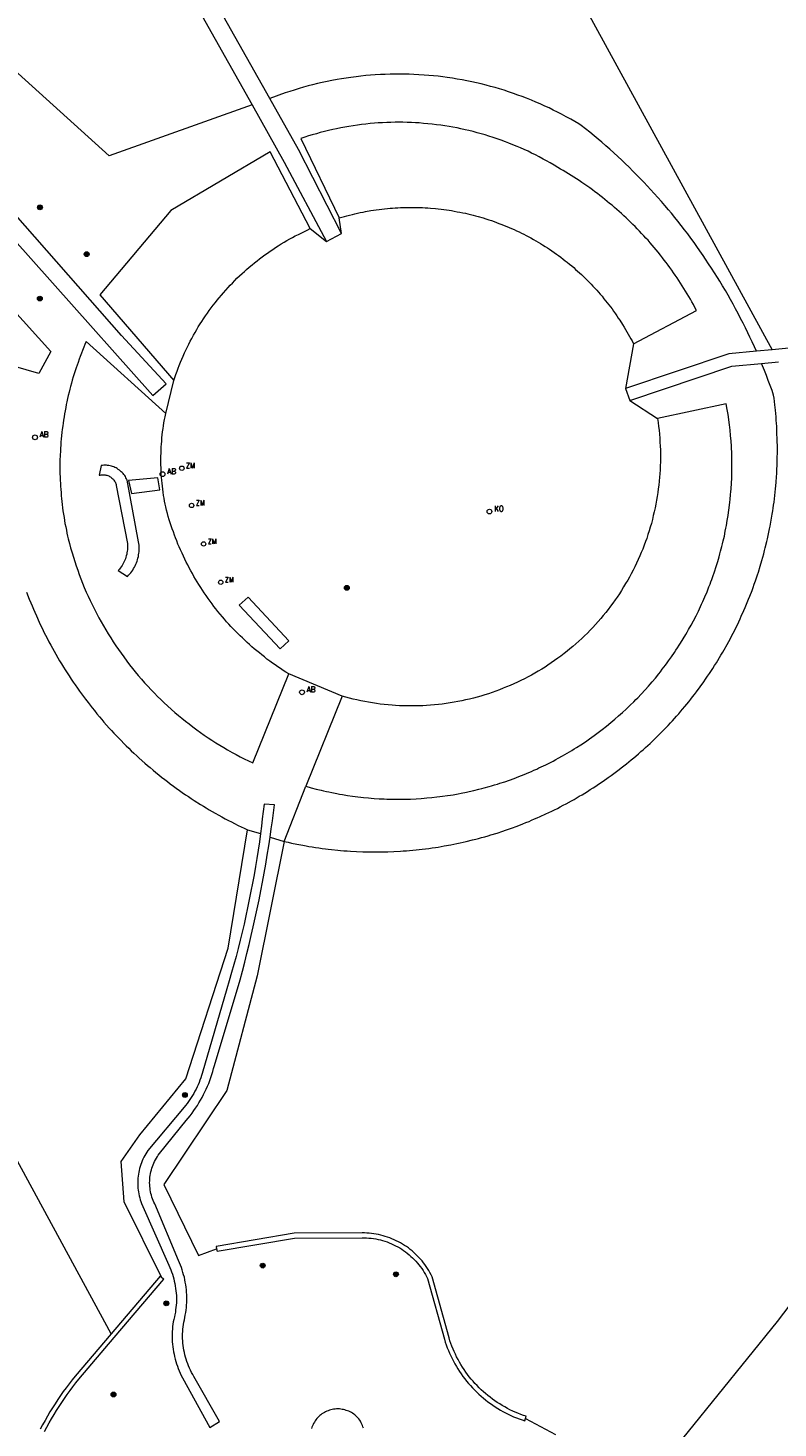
# Model space of a CAD drawing. Header units: metres. Extents: x 138165 to 154469, y 480134 to 494189.
# Tile 118 of 256: x 147228 to 147306, y 483256 to 483401. Entities that reach past the tile are written whole.
import ezdxf

# ---------------------------------------------------------------- set-up
doc = ezdxf.new("R2010")
doc.units = ezdxf.units.M
doc.header["$LTSCALE"] = 0.001
doc.header["$MEASUREMENT"] = 0
doc.layers.add('TOP-L-topo objecten punt', color=7, linetype='Continuous', lineweight=0)
doc.layers.add('TOP-L-topo objecten vlak', color=7, linetype='Continuous', lineweight=0)
doc.styles.add('Style-STANDARD', font='STANDARD.shx')

# ---------------------------------------------------------------- blocks, each defined once
blk = doc.blocks.new('24')
at = {"layer": 'TOP-L-topo objecten punt', "color": 7, "linetype": 'Continuous', "lineweight": 0}
for radius in [0.025, 0.0182, 0.0115, 0.005]:
    blk.add_circle((0, 0), radius, dxfattribs=at)
blk = doc.blocks.new('304')
at = {"layer": 'TOP-L-topo objecten punt', "color": 7, "linetype": 'Continuous', "lineweight": 0}
blk.add_circle((0, 0), 0.0225, dxfattribs=at)
at = {"layer": 'TOP-L-topo objecten punt', "color": 7, "linetype": 'Continuous', "lineweight": 0, "style": 'Style-STANDARD'}
blk.add_text('ZM', height=0.054, dxfattribs=at).set_placement((0.043, 0))
blk = doc.blocks.new('31')
at = {"layer": 'TOP-L-topo objecten punt', "color": 7, "linetype": 'Continuous', "lineweight": 0}
blk.add_circle((0, 0), 0.025, dxfattribs=at)
at = {"layer": 'TOP-L-topo objecten punt', "color": 7, "linetype": 'Continuous', "lineweight": 0, "style": 'Style-STANDARD'}
blk.add_text('KO', height=0.06, dxfattribs=at).set_placement((0.0483, 0))
blk = doc.blocks.new('11')
at = {"layer": 'TOP-L-topo objecten punt', "color": 7, "linetype": 'Continuous', "lineweight": 0}
blk.add_circle((0, 0), 0.025, dxfattribs=at)
at = {"layer": 'TOP-L-topo objecten punt', "color": 7, "linetype": 'Continuous', "lineweight": 0, "style": 'Style-STANDARD'}
blk.add_text('AB', height=0.06, dxfattribs=at).set_placement((0.0483, 0))

msp = doc.modelspace()

# ---------------------------------------------------------------- linework, layer by layer
at = {"layer": 'TOP-L-topo objecten vlak', "flags": 128}
for points in [[(147271.05, 483430.73), (147305.49, 483367.74)], [(147187.34, 483422.74), (147192.43, 483417.19), (147193.54, 483415.98), (147220.39, 483386.38), (147241.26, 483363.01), (147242.64, 483364.21), (147237.99, 483369.22), (147225.76, 483383.15), (147197.17, 483415.17), (147204.17, 483416.42), (147204.76, 483416.44), (147205.07, 483416.46)], [(147251.54, 483393.15), (147236.71, 483387.85), (147205.07, 483416.46)], [(147175.05, 483404.54), (147176.92, 483413.36), (147180.25, 483415.69), (147192.13, 483403.97), (147196.47, 483405.44), (147230.66, 483367.57), (147229.43, 483365.27), (147212.66, 483370.13), (147208.55, 483373.3), (147202.18, 483375.64), (147189.91, 483375.41), (147175.05, 483404.54)], [(147253.38, 483393.81), (147244.15, 483410.18)], [(147242.49, 483409.24), (147251.54, 483393.15)], [(147303.87, 483367.58), (147303.66, 483368.04), (147303.43, 483368.55), (147303.19, 483369.06), (147302.98, 483369.5), (147302.74, 483370), (147302.49, 483370.5), (147302.23, 483371), (147301.98, 483371.49), (147301.71, 483371.99), (147301.45, 483372.48), (147301.17, 483372.97), (147300.93, 483373.39), (147300.65, 483373.88), (147300.36, 483374.36), (147300.08, 483374.84), (147299.82, 483375.25), (147299.52, 483375.72), (147299.22, 483376.2), (147298.91, 483376.66), (147298.6, 483377.13), (147298.33, 483377.53), (147298.01, 483377.99), (147297.69, 483378.45), (147297.4, 483378.85), (147297.07, 483379.3), (147296.74, 483379.75), (147296.4, 483380.19), (147296.05, 483380.63), (147295.71, 483381.07), (147295.4, 483381.45), (147295.05, 483381.89), (147294.73, 483382.26), (147294.37, 483382.69), (147294.01, 483383.11), (147293.64, 483383.53), (147293.27, 483383.95), (147292.89, 483384.36), (147292.55, 483384.72), (147292.17, 483385.12), (147291.78, 483385.53), (147291.44, 483385.88), (147291.05, 483386.27), (147290.65, 483386.67), (147290.25, 483387.06), (147289.89, 483387.39), (147289.48, 483387.78), (147289.07, 483388.15), (147288.66, 483388.53), (147288.24, 483388.9), (147287.82, 483389.27), (147287.44, 483389.58), (147287.02, 483389.94), (147286.58, 483390.3), (147286.15, 483390.65), (147285.69, 483391.01), (147285.45, 483391.16), (147285.03, 483391.41), (147284.61, 483391.65), (147284.14, 483391.91), (147283.66, 483392.16), (147283.23, 483392.39), (147282.79, 483392.6), (147282.36, 483392.82), (147281.92, 483393.02), (147281.42, 483393.24), (147280.98, 483393.43), (147280.53, 483393.62), (147280.03, 483393.82), (147279.58, 483394), (147279.12, 483394.16), (147278.66, 483394.33), (147278.15, 483394.5), (147277.69, 483394.65), (147277.23, 483394.79), (147276.76, 483394.93), (147276.29, 483395.06), (147275.82, 483395.18), (147275.3, 483395.31), (147274.83, 483395.42), (147274.35, 483395.53), (147273.82, 483395.64), (147273.35, 483395.73), (147272.82, 483395.82), (147272.34, 483395.9), (147271.8, 483395.98), (147271.32, 483396.04), (147270.84, 483396.1), (147270.36, 483396.15), (147269.87, 483396.2), (147269.39, 483396.23), (147268.85, 483396.27), (147268.31, 483396.3), (147267.83, 483396.32), (147267.34, 483396.33), (147266.86, 483396.33), (147266.37, 483396.33), (147265.88, 483396.32), (147265.34, 483396.3), (147264.86, 483396.28), (147264.32, 483396.25), (147263.84, 483396.21), (147263.35, 483396.17), (147262.82, 483396.12), (147262.33, 483396.06), (147261.8, 483395.99), (147261.32, 483395.92), (147260.84, 483395.85), (147260.36, 483395.77), (147259.83, 483395.67), (147259.35, 483395.57), (147258.83, 483395.46), (147258.35, 483395.35), (147257.83, 483395.22), (147257.36, 483395.1), (147256.89, 483394.97), (147256.42, 483394.84), (147255.91, 483394.68), (147255.45, 483394.53), (147254.98, 483394.38), (147253.38, 483393.81)], [(147251.54, 483393.15), (147254.89, 483387.19), (147259.26, 483378.96)], [(147260.81, 483379.8), (147256.36, 483388.52), (147253.38, 483393.81)], [(147291.1, 483368.37), (147297.65, 483371.83), (147297.49, 483372.13), (147297.33, 483372.42), (147297.17, 483372.7), (147297.01, 483372.98), (147296.85, 483373.26), (147296.68, 483373.54), (147296.52, 483373.82), (147296.35, 483374.1), (147296, 483374.65), (147295.82, 483374.92), (147295.64, 483375.19), (147295.45, 483375.46), (147295.27, 483375.73), (147295.08, 483375.99), (147294.89, 483376.26), (147294.7, 483376.52), (147294.51, 483376.78), (147294.31, 483377.04), (147294.11, 483377.29), (147293.91, 483377.55), (147293.67, 483377.85), (147293.46, 483378.1), (147293.26, 483378.35), (147293.04, 483378.59), (147292.83, 483378.84), (147292.62, 483379.09), (147292.4, 483379.33), (147292.18, 483379.57), (147291.96, 483379.81), (147291.73, 483380.04), (147291.51, 483380.28), (147291.28, 483380.51), (147291.05, 483380.74), (147290.82, 483380.97), (147290.58, 483381.19), (147290.35, 483381.42), (147290.11, 483381.64), (147289.87, 483381.86), (147289.39, 483382.29), (147289.14, 483382.5), (147288.89, 483382.72), (147288.64, 483382.92), (147288.39, 483383.13), (147287.89, 483383.54), (147287.63, 483383.74), (147287.37, 483383.93), (147287.11, 483384.13), (147286.85, 483384.32), (147286.58, 483384.52), (147286.05, 483384.89), (147285.74, 483385.1), (147285.47, 483385.28), (147285.2, 483385.46), (147284.92, 483385.64), (147284.37, 483385.98), (147284.09, 483386.15), (147283.81, 483386.32), (147283.53, 483386.48), (147283.25, 483386.64), (147282.87, 483386.88), (147282.48, 483387.11), (147282.09, 483387.33), (147281.73, 483387.52), (147281.34, 483387.74), (147280.94, 483387.94), (147280.53, 483388.14), (147280.17, 483388.32), (147279.76, 483388.51), (147279.4, 483388.67), (147279.03, 483388.83), (147278.61, 483389), (147278.19, 483389.17), (147277.82, 483389.32), (147277.4, 483389.47), (147276.97, 483389.62), (147276.54, 483389.76), (147276.11, 483389.9), (147275.73, 483390.02), (147275.3, 483390.15), (147274.91, 483390.25), (147274.48, 483390.37), (147274.04, 483390.47), (147273.65, 483390.56), (147273.21, 483390.66), (147272.81, 483390.74), (147272.37, 483390.82), (147271.98, 483390.89), (147271.53, 483390.97), (147271.13, 483391.02), (147270.69, 483391.08), (147270.24, 483391.14), (147269.79, 483391.18), (147269.34, 483391.22), (147268.89, 483391.26), (147268.49, 483391.28), (147268.09, 483391.3), (147267.64, 483391.32), (147267.19, 483391.33), (147266.79, 483391.33), (147266.39, 483391.33), (147265.94, 483391.32), (147265.54, 483391.31), (147265.08, 483391.29), (147264.64, 483391.26), (147264.23, 483391.23), (147263.79, 483391.19), (147263.34, 483391.15), (147262.89, 483391.09), (147262.49, 483391.04), (147262.05, 483390.98), (147261.6, 483390.91), (147261.16, 483390.83), (147260.76, 483390.76), (147260.32, 483390.66), (147259.93, 483390.58), (147259.49, 483390.48), (147259.05, 483390.37), (147258.61, 483390.26), (147258.23, 483390.15), (147257.79, 483390.03), (147257.41, 483389.91), (147257.03, 483389.79), (147256.6, 483389.65), (147260.58, 483381.41)], [(147257.59, 483380.3), (147253.41, 483388.26), (147243.13, 483382.2), (147235.77, 483373.45), (147243.43, 483364.55)], [(147260.58, 483381.41), (147260.86, 483381.49), (147261.12, 483381.56), (147261.38, 483381.63), (147261.65, 483381.7), (147261.96, 483381.78), (147262.22, 483381.84), (147262.49, 483381.9), (147262.75, 483381.96), (147263.07, 483382.02), (147263.33, 483382.08), (147263.87, 483382.17), (147264.14, 483382.21), (147264.41, 483382.25), (147264.73, 483382.29), (147265, 483382.33), (147265.27, 483382.36), (147265.58, 483382.39), (147265.86, 483382.41), (147266.13, 483382.44), (147266.4, 483382.46), (147266.67, 483382.47), (147266.95, 483382.48), (147267.27, 483382.5), (147267.54, 483382.5), (147267.81, 483382.51), (147268.08, 483382.51), (147268.4, 483382.51), (147268.67, 483382.5), (147268.95, 483382.49), (147269.22, 483382.48), (147269.49, 483382.47), (147269.77, 483382.45), (147270.04, 483382.43), (147270.58, 483382.39), (147270.85, 483382.36), (147271.17, 483382.32), (147271.44, 483382.29), (147271.71, 483382.25), (147271.98, 483382.21), (147272.25, 483382.17), (147272.52, 483382.12), (147272.83, 483382.06), (147273.1, 483382.01), (147273.41, 483381.95), (147273.68, 483381.89), (147273.94, 483381.83), (147274.21, 483381.77), (147274.47, 483381.7), (147274.74, 483381.63), (147275, 483381.56), (147275.52, 483381.41), (147275.79, 483381.33), (147276.09, 483381.23), (147276.39, 483381.13), (147276.65, 483381.04), (147276.91, 483380.95), (147277.16, 483380.85), (147277.46, 483380.74), (147277.71, 483380.64), (147277.96, 483380.53), (147278.47, 483380.32), (147278.72, 483380.21), (147278.96, 483380.09), (147279.25, 483379.96), (147279.5, 483379.84), (147279.74, 483379.72), (147279.98, 483379.59), (147280.46, 483379.34), (147280.74, 483379.18), (147280.98, 483379.04), (147281.22, 483378.91), (147281.45, 483378.77), (147281.68, 483378.62), (147281.95, 483378.46), (147282.18, 483378.31), (147282.41, 483378.16), (147282.9, 483377.82), (147283.12, 483377.66), (147283.34, 483377.51), (147283.56, 483377.34), (147283.81, 483377.15), (147284.03, 483376.98), (147284.24, 483376.81), (147284.49, 483376.61), (147284.7, 483376.44), (147284.91, 483376.26), (147285.11, 483376.08), (147285.32, 483375.9), (147285.52, 483375.72), (147285.72, 483375.53), (147285.92, 483375.34), (147286.11, 483375.15), (147286.34, 483374.93), (147286.53, 483374.74), (147286.72, 483374.54), (147286.91, 483374.34), (147287.1, 483374.14), (147287.31, 483373.91), (147287.49, 483373.7), (147287.67, 483373.5), (147287.85, 483373.29), (147288.05, 483373.04), (147288.22, 483372.83), (147288.39, 483372.62), (147288.56, 483372.4), (147288.72, 483372.18), (147288.89, 483371.97), (147289.05, 483371.74), (147289.23, 483371.48), (147289.39, 483371.26), (147289.54, 483371.03), (147289.69, 483370.81), (147289.98, 483370.35), (147290.15, 483370.08), (147290.29, 483369.84), (147290.43, 483369.61), (147290.57, 483369.37), (147290.7, 483369.13), (147290.83, 483368.89), (147290.96, 483368.65), (147291.1, 483368.37)], [(147260.81, 483379.8), (147260.58, 483381.41)], [(147243.43, 483364.55), (147243.54, 483364.88), (147243.64, 483365.18), (147243.77, 483365.53), (147243.88, 483365.82), (147243.99, 483366.12), (147244.13, 483366.46), (147244.25, 483366.75), (147244.39, 483367.09), (147244.55, 483367.42), (147244.68, 483367.71), (147244.82, 483367.99), (147244.98, 483368.32), (147245.14, 483368.64), (147245.29, 483368.92), (147245.47, 483369.24), (147245.63, 483369.52), (147245.81, 483369.84), (147245.97, 483370.11), (147246.17, 483370.42), (147246.34, 483370.68), (147246.51, 483370.95), (147246.71, 483371.25), (147246.92, 483371.55), (147247.11, 483371.81), (147247.32, 483372.1), (147247.51, 483372.36), (147247.74, 483372.65), (147247.93, 483372.9), (147248.14, 483373.14), (147248.37, 483373.42), (147248.58, 483373.66), (147248.82, 483373.93), (147249.07, 483374.2), (147249.28, 483374.43), (147249.5, 483374.66), (147249.76, 483374.92), (147249.98, 483375.15), (147250.25, 483375.4), (147250.51, 483375.65), (147250.75, 483375.86), (147250.98, 483376.08), (147251.26, 483376.31), (147251.54, 483376.55), (147251.79, 483376.75), (147252.07, 483376.98), (147252.32, 483377.17), (147252.61, 483377.39), (147252.87, 483377.58), (147253.13, 483377.77), (147253.42, 483377.97), (147253.69, 483378.15), (147253.99, 483378.35), (147254.26, 483378.52), (147254.57, 483378.72), (147254.88, 483378.9), (147255.16, 483379.06), (147255.47, 483379.24), (147255.75, 483379.4), (147256.03, 483379.54), (147256.36, 483379.71), (147256.64, 483379.85), (147256.97, 483380.01), (147257.26, 483380.15), (147257.59, 483380.3)], [(147257.59, 483380.3), (147259.26, 483378.96)], [(147259.26, 483378.96), (147260.81, 483379.8)], [(147242.59, 483361.14), (147234.35, 483368.61), (147234.21, 483368.28), (147234.09, 483368), (147233.96, 483367.67), (147233.84, 483367.38), (147233.72, 483367.05), (147233.61, 483366.76), (147233.49, 483366.43), (147233.39, 483366.14), (147233.29, 483365.85), (147233.19, 483365.56), (147233.1, 483365.26), (147233, 483364.92), (147232.89, 483364.58), (147232.81, 483364.28), (147232.72, 483363.94), (147232.64, 483363.64), (147232.57, 483363.35), (147232.48, 483363), (147232.41, 483362.7), (147232.34, 483362.35), (147232.27, 483362.05), (147232.21, 483361.75), (147232.15, 483361.4), (147232.09, 483361.1), (147232.04, 483360.8), (147231.99, 483360.44), (147231.94, 483360.14), (147231.9, 483359.84), (147231.86, 483359.48), (147231.82, 483359.18), (147231.78, 483358.82), (147231.75, 483358.52), (147231.72, 483358.16), (147231.7, 483357.86), (147231.68, 483357.55), (147231.66, 483357.2), (147231.64, 483356.84), (147231.62, 483356.22), (147231.62, 483355.87), (147231.62, 483355.51), (147231.62, 483355.2), (147231.62, 483354.9), (147231.63, 483354.54), (147231.64, 483354.23), (147231.66, 483353.88), (147231.68, 483353.57), (147231.7, 483353.27), (147231.73, 483352.91), (147231.75, 483352.6), (147231.78, 483352.3), (147231.81, 483352), (147231.85, 483351.69), (147231.89, 483351.34), (147231.93, 483351.03), (147231.98, 483350.68), (147232.04, 483350.33), (147232.09, 483350.02), (147232.14, 483349.72), (147232.21, 483349.37), (147232.28, 483349.02), (147232.34, 483348.72), (147232.41, 483348.42), (147232.48, 483348.12), (147232.6, 483347.66), (147232.72, 483347.2), (147232.87, 483346.69), (147233.01, 483346.23), (147233.15, 483345.78), (147233.3, 483345.33), (147233.46, 483344.88), (147233.62, 483344.43), (147233.79, 483343.98), (147233.96, 483343.54), (147234.14, 483343.1), (147234.35, 483342.61), (147234.55, 483342.17), (147234.75, 483341.74), (147234.95, 483341.31), (147235.19, 483340.84), (147235.43, 483340.37), (147235.65, 483339.95), (147235.88, 483339.53), (147236.12, 483339.11), (147236.36, 483338.7), (147236.61, 483338.29), (147236.89, 483337.85), (147237.14, 483337.45), (147237.41, 483337.05), (147237.68, 483336.66), (147237.95, 483336.27), (147238.23, 483335.88), (147238.55, 483335.46), (147238.84, 483335.08), (147239.13, 483334.7), (147239.43, 483334.33), (147239.74, 483333.97), (147240.08, 483333.57), (147240.4, 483333.21), (147240.72, 483332.86), (147241.08, 483332.47), (147241.41, 483332.13), (147241.75, 483331.79), (147242.09, 483331.46), (147242.43, 483331.13), (147242.78, 483330.8), (147243.18, 483330.45), (147243.53, 483330.13), (147243.9, 483329.82), (147244.26, 483329.52), (147244.63, 483329.22), (147245.01, 483328.93), (147245.39, 483328.64), (147245.81, 483328.32), (147246.2, 483328.04), (147246.59, 483327.77), (147246.98, 483327.5), (147247.38, 483327.24), (147247.78, 483326.98), (147248.19, 483326.73), (147248.6, 483326.49), (147249.01, 483326.24), (147249.47, 483325.98), (147249.89, 483325.76), (147250.31, 483325.53), (147250.73, 483325.32), (147251.16, 483325.11), (147251.62, 483324.89), (147255.35, 483334.13)], [(147291.1, 483368.37), (147290.3, 483363.71)], [(147391.7, 483321.69), (147382.31, 483332.89), (147377.16, 483331.92), (147365.77, 483336.66), (147361.71, 483336.76), (147360.02, 483338.18), (147351.27, 483354.78), (147344.82, 483361.43), (147337.68, 483363.82), (147330.24, 483364.32), (147322.24, 483368.28), (147311.45, 483368.31), (147305.49, 483367.74)], [(147303.87, 483367.58), (147301.02, 483367.31), (147290.3, 483363.71)], [(147305.49, 483367.74), (147303.87, 483367.58)], [(147254.88, 483316.75), (147255.3, 483316.66), (147255.63, 483316.58), (147256.2, 483316.47), (147256.82, 483316.35), (147257.17, 483316.28), (147257.45, 483316.24), (147257.79, 483316.18), (147258.13, 483316.13), (147258.48, 483316.08), (147258.82, 483316.03), (147259.16, 483315.98), (147259.45, 483315.95), (147259.8, 483315.91), (147260.43, 483315.85), (147260.71, 483315.82), (147261.06, 483315.79), (147261.4, 483315.77), (147261.75, 483315.74), (147262.39, 483315.71), (147263.02, 483315.68), (147263.37, 483315.67), (147263.71, 483315.67), (147264.35, 483315.66), (147264.98, 483315.67), (147265.33, 483315.67), (147265.62, 483315.68), (147266.25, 483315.71), (147266.95, 483315.74), (147267.23, 483315.76), (147267.58, 483315.79), (147267.87, 483315.81), (147268.21, 483315.84), (147268.56, 483315.88), (147269.19, 483315.95), (147269.53, 483315.99), (147269.88, 483316.03), (147270.22, 483316.08), (147270.56, 483316.13), (147270.85, 483316.17), (147271.48, 483316.28), (147272.16, 483316.4), (147272.78, 483316.53), (147273.12, 483316.6), (147273.74, 483316.73), (147274.41, 483316.9), (147274.75, 483316.98), (147275.03, 483317.06), (147275.36, 483317.15), (147275.7, 483317.24), (147276.03, 483317.33), (147276.31, 483317.42), (147276.97, 483317.62), (147277.57, 483317.82), (147277.85, 483317.91), (147278.45, 483318.12), (147279.04, 483318.34), (147279.64, 483318.57), (147279.96, 483318.7), (147280.28, 483318.83), (147280.54, 483318.94), (147280.86, 483319.08), (147281.13, 483319.19), (147281.44, 483319.33), (147282.02, 483319.6), (147282.33, 483319.74), (147282.65, 483319.9), (147282.91, 483320.02), (147283.22, 483320.18), (147283.52, 483320.34), (147283.83, 483320.5), (147284.14, 483320.66), (147284.69, 483320.97), (147284.95, 483321.11), (147285.49, 483321.43), (147285.79, 483321.6), (147286.33, 483321.93), (147286.63, 483322.12), (147286.92, 483322.31), (147287.21, 483322.49), (147287.5, 483322.68), (147287.98, 483323.01), (147288.5, 483323.37), (147288.78, 483323.58), (147289.06, 483323.78), (147289.34, 483323.99), (147289.62, 483324.2), (147289.85, 483324.37), (147290.12, 483324.58), (147290.39, 483324.8), (147290.88, 483325.2), (147291.15, 483325.42), (147291.37, 483325.61), (147291.63, 483325.83), (147291.89, 483326.06), (147292.11, 483326.25), (147292.37, 483326.48), (147292.83, 483326.91), (147293.09, 483327.15), (147293.34, 483327.39), (147293.58, 483327.64), (147293.79, 483327.84), (147293.99, 483328.04), (147294.24, 483328.29), (147294.48, 483328.54), (147294.71, 483328.79), (147294.95, 483329.04), (147295.15, 483329.26), (147295.57, 483329.73), (147295.8, 483329.99), (147296.03, 483330.25), (147296.21, 483330.47), (147296.44, 483330.74), (147296.84, 483331.23), (147297.05, 483331.5), (147297.23, 483331.73), (147297.44, 483332), (147297.65, 483332.28), (147298.03, 483332.79), (147298.4, 483333.31), (147298.6, 483333.59), (147298.8, 483333.88), (147298.99, 483334.16), (147299.34, 483334.69), (147299.53, 483334.98), (147299.71, 483335.28), (147299.86, 483335.52), (147300.05, 483335.82), (147300.19, 483336.07), (147300.37, 483336.37), (147300.51, 483336.62), (147300.83, 483337.17), (147300.99, 483337.47), (147301.16, 483337.78), (147301.29, 483338.03), (147301.45, 483338.34), (147301.61, 483338.65), (147301.76, 483338.96), (147301.89, 483339.22), (147302.04, 483339.53), (147302.18, 483339.85), (147302.3, 483340.11), (147302.56, 483340.69), (147302.7, 483341.01), (147302.92, 483341.54), (147303.05, 483341.86), (147303.18, 483342.18), (147303.41, 483342.78), (147303.53, 483343.1), (147303.64, 483343.43), (147303.76, 483343.76), (147303.87, 483344.08), (147303.98, 483344.41), (147304.07, 483344.69), (147304.26, 483345.29), (147304.44, 483345.9), (147304.53, 483346.24), (147304.62, 483346.57), (147304.71, 483346.91), (147304.78, 483347.19), (147304.94, 483347.86), (147305.01, 483348.14), (147305.08, 483348.48), (147305.16, 483348.82), (147305.23, 483349.16), (147305.28, 483349.44), (147305.4, 483350.07), (147305.5, 483350.69), (147305.56, 483351.04), (147305.6, 483351.32), (147305.64, 483351.61), (147305.69, 483351.95), (147305.73, 483352.29), (147305.77, 483352.64), (147305.81, 483352.98), (147305.85, 483353.33), (147305.9, 483353.96), (147305.95, 483354.59), (147305.97, 483354.88), (147305.99, 483355.23), (147306.01, 483355.86), (147306.03, 483356.5), (147306.04, 483357.13), (147306.04, 483357.48), (147306.04, 483357.83), (147306.03, 483358.17), (147306.03, 483358.46), (147306, 483359.1), (147305.99, 483359.44), (147305.97, 483359.79), (147305.95, 483360.14), (147305.93, 483360.42), (147305.9, 483360.77), (147305.84, 483361.46), (147305.78, 483362.03), (147305.74, 483362.38), (147305.7, 483362.72), (147305.65, 483363.04), (147305.49, 483363.5), (147305.3, 483364.03), (147305.1, 483364.55), (147304.9, 483365.08), (147304.7, 483365.6), (147304.4, 483366.33)], [(147290.72, 483362.48), (147301.3, 483366.03), (147304.4, 483366.33)], [(147304.4, 483366.33), (147306.17, 483366.5)], [(147242.59, 483361.14), (147243.43, 483364.55)], [(147290.3, 483363.71), (147290.72, 483362.48)], [(147290.72, 483362.48), (147293.61, 483360.6)], [(147255.35, 483334.13), (147255.06, 483334.31), (147254.78, 483334.49), (147254.5, 483334.68), (147254.22, 483334.86), (147253.95, 483335.05), (147253.67, 483335.25), (147253.4, 483335.45), (147253.09, 483335.67), (147252.83, 483335.88), (147252.56, 483336.09), (147252.3, 483336.3), (147252.04, 483336.51), (147251.78, 483336.72), (147251.53, 483336.94), (147251.28, 483337.17), (147251.03, 483337.39), (147250.78, 483337.62), (147250.54, 483337.85), (147250.3, 483338.08), (147250.06, 483338.32), (147249.82, 483338.56), (147249.59, 483338.8), (147249.36, 483339.04), (147249.13, 483339.29), (147248.91, 483339.54), (147248.68, 483339.79), (147248.47, 483340.05), (147248.25, 483340.31), (147248.01, 483340.6), (147247.8, 483340.87), (147247.59, 483341.13), (147247.39, 483341.4), (147247.19, 483341.67), (147246.99, 483341.94), (147246.77, 483342.26), (147246.58, 483342.53), (147246.4, 483342.81), (147246.22, 483343.1), (147246.04, 483343.38), (147245.86, 483343.66), (147245.69, 483343.95), (147245.52, 483344.24), (147245.35, 483344.53), (147245.19, 483344.83), (147245.03, 483345.12), (147244.87, 483345.42), (147244.72, 483345.72), (147244.57, 483346.02), (147244.43, 483346.32), (147244.28, 483346.63), (147244.13, 483346.98), (147243.99, 483347.29), (147243.86, 483347.59), (147243.73, 483347.91), (147243.61, 483348.22), (147243.49, 483348.53), (147243.38, 483348.85), (147243.26, 483349.16), (147243.15, 483349.48), (147243.05, 483349.8), (147242.95, 483350.12), (147242.85, 483350.44), (147242.76, 483350.76), (147242.66, 483351.1), (147242.59, 483351.44), (147242.53, 483351.74), (147242.47, 483352.04), (147242.42, 483352.34), (147242.37, 483352.64), (147242.32, 483352.98), (147242.28, 483353.28), (147242.24, 483353.59), (147242.21, 483353.89), (147242.18, 483354.19), (147242.15, 483354.54), (147242.13, 483354.84), (147242.11, 483355.19), (147242.1, 483355.49), (147242.09, 483355.79), (147242.08, 483356.1), (147242.08, 483356.4), (147242.09, 483356.71), (147242.1, 483357.01), (147242.11, 483357.36), (147242.12, 483357.66), (147242.14, 483357.96), (147242.17, 483358.27), (147242.2, 483358.61), (147242.23, 483358.91), (147242.27, 483359.22), (147242.31, 483359.56), (147242.36, 483359.86), (147242.4, 483360.16), (147242.46, 483360.5), (147242.52, 483360.8), (147242.59, 483361.14)], [(147257.12, 483322.47), (147257.67, 483322.32), (147258.18, 483322.18), (147258.7, 483322.06), (147258.95, 483322), (147259.26, 483321.93), (147259.52, 483321.88), (147259.83, 483321.81), (147260.34, 483321.71), (147260.6, 483321.66), (147260.91, 483321.61), (147261.43, 483321.53), (147261.95, 483321.45), (147262.53, 483321.38), (147262.84, 483321.34), (147263.11, 483321.31), (147263.63, 483321.26), (147263.89, 483321.24), (147264.21, 483321.22), (147264.73, 483321.18), (147265.26, 483321.16), (147265.52, 483321.15), (147265.84, 483321.14), (147266.36, 483321.13), (147266.89, 483321.13), (147267.15, 483321.13), (147267.47, 483321.14), (147267.99, 483321.15), (147268.57, 483321.18), (147269.1, 483321.21), (147269.41, 483321.23), (147269.68, 483321.26), (147270.2, 483321.31), (147270.72, 483321.36), (147271.04, 483321.4), (147271.3, 483321.44), (147271.82, 483321.51), (147272.13, 483321.56), (147272.39, 483321.6), (147272.91, 483321.69), (147273.22, 483321.75), (147273.79, 483321.86), (147274.05, 483321.92), (147274.56, 483322.03), (147275.07, 483322.16), (147275.38, 483322.24), (147275.63, 483322.3), (147276.14, 483322.44), (147276.39, 483322.52), (147276.69, 483322.61), (147277, 483322.7), (147277.25, 483322.78), (147277.75, 483322.94), (147278.24, 483323.11), (147278.74, 483323.29), (147279.23, 483323.48), (147279.48, 483323.58), (147279.77, 483323.7), (147280.26, 483323.9), (147280.55, 483324.02), (147280.79, 483324.13), (147281.08, 483324.26), (147281.31, 483324.37), (147281.79, 483324.6), (147282.03, 483324.71), (147282.31, 483324.85), (147282.78, 483325.09), (147283.05, 483325.24), (147283.29, 483325.37), (147283.75, 483325.62), (147283.98, 483325.75), (147284.25, 483325.91), (147284.7, 483326.18), (147284.97, 483326.35), (147285.19, 483326.49), (147285.64, 483326.77), (147286.12, 483327.09), (147286.55, 483327.39), (147287.02, 483327.73), (147287.45, 483328.04), (147287.86, 483328.36), (147288.32, 483328.72), (147288.77, 483329.08), (147289.17, 483329.42), (147289.57, 483329.77), (147289.96, 483330.12), (147290.35, 483330.47), (147290.77, 483330.87), (147291.14, 483331.24), (147291.37, 483331.47), (147291.55, 483331.66), (147291.92, 483332.04), (147292.31, 483332.46), (147292.66, 483332.85), (147292.83, 483333.05), (147293.04, 483333.29), (147293.38, 483333.69), (147293.74, 483334.14), (147293.91, 483334.35), (147294.1, 483334.6), (147294.42, 483335.02), (147294.61, 483335.27), (147294.76, 483335.48), (147295.07, 483335.91), (147295.37, 483336.35), (147295.51, 483336.57), (147295.69, 483336.83), (147295.86, 483337.09), (147296, 483337.32), (147296.28, 483337.77), (147296.55, 483338.22), (147296.68, 483338.44), (147296.83, 483338.72), (147297.09, 483339.18), (147297.34, 483339.64), (147297.61, 483340.16), (147297.84, 483340.63), (147298.07, 483341.1), (147298.18, 483341.34), (147298.31, 483341.63), (147298.52, 483342.11), (147298.74, 483342.65), (147298.94, 483343.14), (147299.05, 483343.43), (147299.14, 483343.68), (147299.23, 483343.92), (147299.34, 483344.22), (147299.51, 483344.72), (147299.69, 483345.27), (147299.85, 483345.77), (147300, 483346.28), (147300.08, 483346.58), (147300.15, 483346.84), (147300.28, 483347.35), (147300.35, 483347.6), (147300.42, 483347.91), (147300.54, 483348.42), (147300.64, 483348.94), (147300.7, 483349.25), (147300.75, 483349.51), (147300.84, 483350.02), (147300.93, 483350.54), (147300.97, 483350.86), (147301.01, 483351.12), (147301.08, 483351.64), (147301.11, 483351.95), (147301.14, 483352.22), (147301.19, 483352.74), (147301.21, 483353), (147301.24, 483353.32), (147301.27, 483353.9), (147301.3, 483354.42), (147301.31, 483354.74), (147301.32, 483355), (147301.32, 483355.53), (147301.32, 483355.79), (147301.32, 483356.1), (147301.31, 483356.63), (147301.3, 483357.16), (147301.28, 483357.47), (147301.27, 483357.74), (147301.23, 483358.26), (147301.19, 483358.84), (147301.13, 483359.41), (147301.07, 483359.94), (147301.01, 483360.46), (147300.96, 483360.77), (147300.92, 483361.03), (147300.84, 483361.55), (147300.74, 483362.12), (147293.61, 483360.6)], [(147293.61, 483360.6), (147293.66, 483360.2), (147293.72, 483359.79), (147293.76, 483359.39), (147293.8, 483358.98), (147293.84, 483358.57), (147293.86, 483358.16), (147293.89, 483357.76), (147293.9, 483357.35), (147293.91, 483356.94), (147293.91, 483356.53), (147293.9, 483356.12), (147293.89, 483355.71), (147293.87, 483355.3), (147293.85, 483354.89), (147293.82, 483354.53), (147293.78, 483354.12), (147293.74, 483353.71), (147293.69, 483353.31), (147293.64, 483352.95), (147293.58, 483352.54), (147293.51, 483352.14), (147293.44, 483351.74), (147293.36, 483351.34), (147293.27, 483350.93), (147293.17, 483350.54), (147293.08, 483350.14), (147292.97, 483349.74), (147292.86, 483349.35), (147292.74, 483348.96), (147292.61, 483348.57), (147292.48, 483348.18), (147292.36, 483347.84), (147292.22, 483347.46), (147292.07, 483347.07), (147291.91, 483346.7), (147291.77, 483346.36), (147291.61, 483345.99), (147291.43, 483345.61), (147291.26, 483345.24), (147291.07, 483344.88), (147290.88, 483344.52), (147290.69, 483344.16), (147290.51, 483343.84), (147290.3, 483343.49), (147290.09, 483343.14), (147289.88, 483342.79), (147289.65, 483342.44), (147289.43, 483342.1), (147289.22, 483341.8), (147288.98, 483341.47), (147288.74, 483341.14), (147288.49, 483340.82), (147288.24, 483340.49), (147287.98, 483340.18), (147287.72, 483339.86), (147287.45, 483339.56), (147287.17, 483339.25), (147286.9, 483338.95), (147286.61, 483338.65), (147286.33, 483338.36), (147286.04, 483338.08), (147285.74, 483337.79), (147285.44, 483337.52), (147285.13, 483337.24), (147284.82, 483336.97), (147284.51, 483336.71), (147284.23, 483336.48), (147283.91, 483336.23), (147283.58, 483335.98), (147283.25, 483335.74), (147282.92, 483335.5), (147282.58, 483335.27), (147282.24, 483335.04), (147281.94, 483334.84), (147281.59, 483334.62), (147281.24, 483334.41), (147280.89, 483334.21), (147280.53, 483334.01), (147280.17, 483333.81), (147279.8, 483333.62), (147279.44, 483333.44), (147279.07, 483333.26), (147278.7, 483333.09), (147278.32, 483332.92), (147277.95, 483332.77), (147277.61, 483332.63), (147277.23, 483332.48), (147276.85, 483332.34), (147276.46, 483332.2), (147276.07, 483332.07), (147275.68, 483331.95), (147275.29, 483331.83), (147274.89, 483331.72), (147274.5, 483331.61), (147274.1, 483331.51), (147273.7, 483331.42), (147273.3, 483331.34), (147272.9, 483331.26), (147272.5, 483331.18), (147272.1, 483331.11), (147271.69, 483331.05), (147271.28, 483331), (147270.88, 483330.95), (147270.47, 483330.91), (147270.06, 483330.88), (147269.65, 483330.85), (147269.25, 483330.82), (147268.84, 483330.81), (147268.43, 483330.8), (147268.02, 483330.8), (147267.65, 483330.8), (147267.24, 483330.81), (147266.84, 483330.83), (147266.43, 483330.85), (147266.07, 483330.87), (147265.66, 483330.91), (147265.25, 483330.95), (147264.84, 483331), (147264.44, 483331.05), (147264.03, 483331.11), (147263.63, 483331.18), (147263.23, 483331.25), (147262.82, 483331.33), (147262.42, 483331.42), (147262.02, 483331.51), (147261.67, 483331.6), (147261.28, 483331.7), (147260.88, 483331.81)], [(147238.62, 483347.32), (147238.62, 483347.16), (147238.61, 483347), (147238.59, 483346.84), (147238.57, 483346.69), (147238.54, 483346.53), (147238.5, 483346.38), (147238.46, 483346.22), (147238.41, 483346.07), (147238.35, 483345.92), (147238.29, 483345.78), (147238.22, 483345.64), (147238.14, 483345.5), (147238.06, 483345.36), (147237.97, 483345.23), (147237.88, 483345.1), (147237.78, 483344.98), (147237.67, 483344.86), (147238.62, 483344.24), (147238.74, 483344.36), (147238.86, 483344.49), (147238.96, 483344.62), (147239.07, 483344.76), (147239.17, 483344.9), (147239.26, 483345.04), (147239.34, 483345.18), (147239.42, 483345.34), (147239.49, 483345.49), (147239.56, 483345.65), (147239.62, 483345.81), (147239.67, 483345.97), (147239.71, 483346.13), (147239.75, 483346.3), (147239.78, 483346.46), (147239.81, 483346.63), (147239.82, 483346.8), (147239.83, 483346.97), (147239.83, 483347.14), (147239.83, 483347.31), (147239.82, 483347.48), (147239.8, 483347.65), (147239.77, 483347.82), (147238.58, 483354.22), (147238.52, 483354.34), (147238.46, 483354.46), (147238.4, 483354.58), (147238.33, 483354.69), (147238.25, 483354.79), (147238.16, 483354.9), (147238.08, 483355), (147237.98, 483355.09), (147237.88, 483355.18), (147237.78, 483355.26), (147237.67, 483355.34), (147237.56, 483355.41), (147237.44, 483355.48), (147237.32, 483355.54), (147237.2, 483355.59), (147237.08, 483355.63), (147236.95, 483355.67), (147236.82, 483355.71), (147236.69, 483355.73), (147236.56, 483355.75), (147236.43, 483355.76), (147236.29, 483355.76), (147236.16, 483355.76), (147236.03, 483355.75), (147235.9, 483355.73), (147235.7, 483354.72), (147235.79, 483354.75), (147235.89, 483354.76), (147235.99, 483354.78), (147236.09, 483354.78), (147236.19, 483354.78), (147236.29, 483354.76), (147236.39, 483354.75), (147236.49, 483354.72), (147236.58, 483354.69), (147236.68, 483354.65), (147236.77, 483354.6), (147236.85, 483354.55), (147236.94, 483354.5), (147237.01, 483354.43), (147237.09, 483354.36), (147237.16, 483354.29), (147237.22, 483354.21), (147237.27, 483354.13), (147237.33, 483354.04), (147237.37, 483353.95), (147237.41, 483353.86), (147237.44, 483353.76), (147237.46, 483353.67), (147238.61, 483347.64), (147238.62, 483347.48), (147238.62, 483347.32)], [(147239.04, 483352.82), (147241.97, 483353.23), (147241.77, 483354.47), (147238.73, 483354.18), (147239.04, 483352.82)], [(147228.16, 483342.61), (147228.43, 483341.89), (147228.59, 483341.51), (147228.73, 483341.17), (147228.86, 483340.85), (147229.01, 483340.52), (147229.17, 483340.14), (147229.47, 483339.49), (147229.65, 483339.11), (147229.8, 483338.79), (147229.96, 483338.47), (147230.12, 483338.15), (147230.28, 483337.83), (147230.48, 483337.46), (147230.67, 483337.09), (147230.84, 483336.78), (147231.02, 483336.47), (147231.19, 483336.16), (147231.4, 483335.8), (147231.58, 483335.49), (147231.77, 483335.18), (147231.99, 483334.83), (147232.17, 483334.53), (147232.37, 483334.22), (147232.56, 483333.93), (147232.79, 483333.58), (147232.99, 483333.28), (147233.19, 483332.99), (147233.43, 483332.65), (147233.64, 483332.35), (147233.85, 483332.07), (147234.06, 483331.78), (147234.27, 483331.49), (147234.53, 483331.16), (147234.74, 483330.88), (147234.97, 483330.6), (147235.19, 483330.32), (147235.45, 483330), (147235.72, 483329.68), (147235.95, 483329.41), (147236.18, 483329.13), (147236.46, 483328.82), (147236.73, 483328.51), (147236.98, 483328.25), (147237.22, 483327.98), (147237.71, 483327.47), (147237.96, 483327.21), (147238.25, 483326.91), (147238.5, 483326.66), (147238.76, 483326.41), (147239.02, 483326.16), (147239.27, 483325.92), (147239.58, 483325.63), (147239.84, 483325.39), (147240.42, 483324.88), (147240.69, 483324.64), (147240.96, 483324.41), (147241.28, 483324.14), (147241.55, 483323.91), (147241.88, 483323.65), (147242.16, 483323.43), (147242.49, 483323.17), (147242.77, 483322.96), (147243.05, 483322.74), (147243.39, 483322.49), (147243.68, 483322.28), (147244.02, 483322.04), (147244.31, 483321.83), (147244.65, 483321.6), (147244.95, 483321.4), (147245.24, 483321.2), (147245.54, 483321), (147246.2, 483320.59), (147246.5, 483320.4), (147246.8, 483320.22), (147247.11, 483320.03), (147247.42, 483319.85), (147247.73, 483319.68), (147248.09, 483319.47), (147248.41, 483319.3), (147248.77, 483319.1), (147249.09, 483318.93), (147249.4, 483318.77), (147249.72, 483318.61), (147250.1, 483318.42), (147250.42, 483318.27), (147250.74, 483318.11), (147251.07, 483317.96)], [(147254.46, 483336.71), (147255.36, 483337.54), (147251.14, 483342.09), (147250.2, 483341.27), (147254.46, 483336.71)], [(147260.88, 483331.81), (147255.35, 483334.13)], [(147260.88, 483331.81), (147257.12, 483322.47)], [(147236.93, 483265.7), (147203.45, 483327.32)], [(147254.88, 483316.75), (147257.12, 483322.47)], [(147253.41, 483317.21), (147253.54, 483318.04), (147253.65, 483318.87), (147253.76, 483319.7), (147253.87, 483320.53), (147252.79, 483320.6), (147252.7, 483319.84), (147252.61, 483319.08), (147252.52, 483318.32), (147252.42, 483317.56)], [(147242.2, 483271.5), (147238.27, 483279.38), (147237.98, 483283.56), (147239.89, 483286.32), (147244.68, 483292.14), (147249.05, 483305.68), (147251.07, 483317.96)], [(147252.42, 483317.56), (147252.3, 483316.71), (147252.17, 483315.85), (147252.04, 483314.99), (147251.9, 483314.14), (147251.75, 483313.28), (147251.59, 483312.43), (147251.43, 483311.58), (147251.26, 483310.73), (147251.08, 483309.88), (147250.9, 483309.03), (147250.71, 483308.18), (147250.51, 483307.34), (147250.31, 483306.5), (147250.1, 483305.66), (147249.88, 483304.82), (147249.65, 483303.98), (147249.42, 483303.15), (147249.18, 483302.31), (147248.93, 483301.48), (147246.36, 483292.7), (147246.29, 483292.46), (147246.22, 483292.22), (147246.14, 483291.98), (147246.05, 483291.75), (147245.95, 483291.52), (147245.85, 483291.29), (147245.74, 483291.06), (147245.62, 483290.84), (147245.5, 483290.62), (147245.38, 483290.4), (147245.24, 483290.19), (147245.1, 483289.98), (147244.96, 483289.78), (147244.8, 483289.57), (147244.65, 483289.38), (147244.49, 483289.19), (147240.75, 483284.7), (147240.64, 483284.53), (147240.53, 483284.35), (147240.42, 483284.17), (147240.33, 483283.99), (147240.23, 483283.81), (147240.15, 483283.62), (147240.07, 483283.43), (147240, 483283.24), (147239.94, 483283.04), (147239.88, 483282.84), (147239.83, 483282.64), (147239.79, 483282.44), (147239.75, 483282.24), (147239.73, 483282.03), (147239.7, 483281.83), (147239.69, 483281.62), (147239.68, 483281.42), (147239.68, 483281.21), (147239.69, 483281.01), (147239.71, 483280.8), (147239.73, 483280.6), (147239.76, 483280.4), (147239.8, 483280.19), (147239.84, 483279.99), (147239.89, 483279.79), (147239.95, 483279.59), (147240.02, 483279.4), (147240.09, 483279.21), (147242.9, 483272.79), (147243.01, 483272.56), (147243.11, 483272.33), (147243.2, 483272.1), (147243.28, 483271.86), (147243.35, 483271.62), (147243.42, 483271.38), (147243.48, 483271.14), (147243.54, 483270.9), (147243.58, 483270.65), (147243.62, 483270.4), (147243.65, 483270.16), (147243.67, 483269.91), (147243.69, 483269.66), (147243.7, 483269.41), (147243.7, 483269.16), (147243.69, 483268.91), (147243.68, 483268.66), (147243.65, 483268.41), (147243.62, 483268.16), (147243.59, 483267.92), (147243.54, 483267.67), (147243.49, 483267.43), (147243.43, 483267.18), (147243.36, 483266.94), (147243.33, 483266.68), (147243.3, 483266.43), (147243.28, 483266.17), (147243.26, 483265.91), (147243.25, 483265.65), (147243.25, 483265.39), (147243.26, 483265.13), (147243.27, 483264.87), (147243.3, 483264.61), (147243.32, 483264.35), (147243.36, 483264.09), (147243.4, 483263.83), (147243.45, 483263.58), (147243.51, 483263.32), (147243.57, 483263.07), (147243.64, 483262.82), (147243.72, 483262.57), (147243.8, 483262.33), (147243.89, 483262.08), (147243.99, 483261.84), (147244.09, 483261.6), (147244.2, 483261.37), (147244.32, 483261.13), (147247.17, 483255.98), (147248.17, 483256.58), (147245.52, 483261.27), (147245.4, 483261.48), (147245.28, 483261.69), (147245.17, 483261.91), (147245.06, 483262.13), (147244.96, 483262.35), (147244.87, 483262.58), (147244.79, 483262.81), (147244.71, 483263.04), (147244.64, 483263.27), (147244.57, 483263.51), (147244.52, 483263.74), (147244.47, 483263.98), (147244.43, 483264.22), (147244.39, 483264.47), (147244.37, 483264.71), (147244.35, 483264.95), (147244.34, 483265.19), (147244.33, 483265.44), (147244.34, 483265.68), (147244.35, 483265.92), (147244.37, 483266.17), (147244.39, 483266.41), (147244.42, 483266.65), (147244.47, 483266.89), (147244.52, 483267.13), (147244.57, 483267.37), (147244.62, 483267.63), (147244.67, 483267.89), (147244.7, 483268.15), (147244.73, 483268.41), (147244.76, 483268.67), (147244.77, 483268.94), (147244.78, 483269.2), (147244.78, 483269.46), (147244.77, 483269.73), (147244.76, 483269.99), (147244.73, 483270.25), (147244.7, 483270.51), (147244.67, 483270.78), (147244.62, 483271.03), (147244.57, 483271.29), (147244.52, 483271.55), (147244.45, 483271.81), (147244.38, 483272.06), (147244.3, 483272.31), (147244.21, 483272.56), (147244.12, 483272.81), (147244.02, 483273.05), (147243.91, 483273.29), (147241.45, 483279.17), (147241.36, 483279.34), (147241.29, 483279.51), (147241.22, 483279.69), (147241.16, 483279.87), (147241.11, 483280.05), (147241.06, 483280.23), (147241.02, 483280.42), (147240.98, 483280.61), (147240.96, 483280.79), (147240.94, 483280.98), (147240.93, 483281.17), (147240.92, 483281.36), (147240.93, 483281.55), (147240.94, 483281.74), (147240.95, 483281.93), (147240.98, 483282.12), (147241.01, 483282.31), (147241.05, 483282.49), (147241.1, 483282.68), (147241.15, 483282.86), (147241.21, 483283.04), (147241.28, 483283.22), (147241.35, 483283.39), (147241.43, 483283.56), (147241.52, 483283.73), (147241.62, 483283.9), (147241.72, 483284.06), (147241.82, 483284.21), (147241.94, 483284.37), (147244.72, 483287.81), (147244.93, 483288.05), (147245.13, 483288.31), (147245.32, 483288.57), (147245.51, 483288.83), (147245.69, 483289.09), (147245.87, 483289.36), (147246.04, 483289.64), (147246.2, 483289.92), (147246.36, 483290.2), (147246.51, 483290.49), (147246.65, 483290.78), (147246.79, 483291.07), (147246.92, 483291.36), (147247.05, 483291.66), (147247.16, 483291.96), (147247.27, 483292.27), (147247.38, 483292.57), (147247.47, 483292.88), (147247.56, 483293.19), (147247.64, 483293.5), (147250.31, 483302.39), (147250.56, 483303.3), (147250.79, 483304.22), (147251.02, 483305.14), (147251.25, 483306.06), (147251.46, 483306.98), (147251.67, 483307.91), (147251.88, 483308.83), (147252.08, 483309.76), (147252.27, 483310.68), (147252.45, 483311.61), (147252.63, 483312.54), (147252.8, 483313.47), (147252.96, 483314.41), (147253.12, 483315.34), (147253.27, 483316.28), (147253.41, 483317.21)], [(147251.07, 483317.96), (147252.42, 483317.56)], [(147253.41, 483317.21), (147254.88, 483316.75)], [(147254.88, 483316.75), (147252.07, 483302.81), (147248.92, 483290.92), (147242.41, 483281.18), (147245.99, 483273.82), (147247.87, 483274.5)], [(147321.54, 483287.41), (147306.02, 483266.96), (147290.64, 483247.94)], [(147279.92, 483256.89), (147279.99, 483257.13), (147279.7, 483257.23), (147279.42, 483257.33), (147279.13, 483257.44), (147278.85, 483257.56), (147278.58, 483257.68), (147278.3, 483257.81), (147278.03, 483257.95), (147277.76, 483258.1), (147277.5, 483258.25), (147277.24, 483258.41), (147276.98, 483258.57), (147276.73, 483258.74), (147276.48, 483258.92), (147276.24, 483259.1), (147276, 483259.29), (147275.77, 483259.48), (147275.54, 483259.68), (147275.31, 483259.89), (147275.09, 483260.1), (147274.88, 483260.32), (147274.67, 483260.54), (147274.47, 483260.77), (147274.27, 483261), (147274.08, 483261.24), (147273.89, 483261.48), (147273.71, 483261.72), (147273.54, 483261.97), (147273.38, 483262.23), (147273.21, 483262.49), (147273.06, 483262.75), (147272.91, 483263.02), (147272.77, 483263.29), (147272.64, 483263.56), (147272.51, 483263.84), (147272.39, 483264.11), (147272.27, 483264.4), (147272.17, 483264.68), (147272.07, 483264.97), (147271.98, 483265.26), (147270.23, 483271.6), (147270.12, 483271.82), (147270, 483272.03), (147269.88, 483272.24), (147269.75, 483272.45), (147269.62, 483272.66), (147269.48, 483272.86), (147269.33, 483273.05), (147269.18, 483273.24), (147269.02, 483273.43), (147268.85, 483273.61), (147268.68, 483273.79), (147268.51, 483273.96), (147268.33, 483274.12), (147268.14, 483274.28), (147267.95, 483274.44), (147267.76, 483274.59), (147267.56, 483274.73), (147267.36, 483274.86), (147267.15, 483274.99), (147266.94, 483275.12), (147266.72, 483275.23), (147266.51, 483275.34), (147266.28, 483275.45), (147266.06, 483275.54), (147265.83, 483275.64), (147265.6, 483275.72), (147265.37, 483275.79), (147265.14, 483275.86), (147264.9, 483275.92), (147264.66, 483275.98), (147264.42, 483276.03), (147264.18, 483276.07), (147263.94, 483276.1), (147263.69, 483276.12), (147263.45, 483276.14), (147263.2, 483276.15), (147262.96, 483276.15), (147255.91, 483276.11), (147247.83, 483274.75), (147247.87, 483274.5)], [(147247.87, 483274.5), (147247.91, 483274.26), (147255.95, 483275.61), (147262.95, 483275.65), (147263.19, 483275.65), (147263.43, 483275.64), (147263.67, 483275.62), (147263.91, 483275.6), (147264.15, 483275.56), (147264.39, 483275.52), (147264.62, 483275.47), (147264.86, 483275.42), (147265.09, 483275.35), (147265.32, 483275.28), (147265.55, 483275.21), (147265.78, 483275.12), (147266, 483275.03), (147266.22, 483274.93), (147266.44, 483274.82), (147266.65, 483274.71), (147266.86, 483274.59), (147267.07, 483274.46), (147267.27, 483274.32), (147267.46, 483274.18), (147267.65, 483274.04), (147267.84, 483273.88), (147268.02, 483273.72), (147268.2, 483273.56), (147268.37, 483273.39), (147268.54, 483273.22), (147268.7, 483273.03), (147268.85, 483272.85), (147269, 483272.66), (147269.14, 483272.46), (147269.28, 483272.26), (147269.41, 483272.06), (147269.53, 483271.85), (147269.65, 483271.64), (147269.76, 483271.42), (147271.5, 483265.12), (147271.59, 483264.83), (147271.69, 483264.53), (147271.8, 483264.24), (147271.91, 483263.96), (147272.03, 483263.67), (147272.16, 483263.39), (147272.3, 483263.11), (147272.44, 483262.84), (147272.59, 483262.57), (147272.74, 483262.3), (147272.9, 483262.04), (147273.07, 483261.78), (147273.24, 483261.52), (147273.42, 483261.27), (147273.61, 483261.02), (147273.8, 483260.78), (147274, 483260.54), (147274.2, 483260.31), (147274.41, 483260.08), (147274.63, 483259.86), (147274.85, 483259.64), (147275.07, 483259.43), (147275.3, 483259.22), (147275.54, 483259.02), (147275.77, 483258.83), (147276.02, 483258.64), (147276.27, 483258.46), (147276.52, 483258.28), (147276.78, 483258.11), (147277.04, 483257.94), (147277.3, 483257.78), (147277.57, 483257.63), (147277.85, 483257.48), (147278.12, 483257.34), (147278.4, 483257.21), (147278.68, 483257.09), (147278.97, 483256.97), (147279.26, 483256.86), (147279.55, 483256.75), (147279.84, 483256.65), (147279.92, 483256.89)], [(147230.02, 483255.57), (147230.26, 483256.01), (147230.5, 483256.45), (147230.75, 483256.88), (147231, 483257.31), (147231.26, 483257.74), (147231.53, 483258.16), (147231.8, 483258.58), (147232.08, 483258.99), (147232.37, 483259.4), (147232.66, 483259.8), (147232.96, 483260.2), (147233.26, 483260.6), (147233.57, 483260.99), (147237.25, 483265.31), (147242.39, 483271.34), (147242.2, 483271.5)], [(147242.2, 483271.5), (147242.01, 483271.66), (147236.93, 483265.7)], [(147236.93, 483265.7), (147233.19, 483261.31), (147232.87, 483260.91), (147232.57, 483260.51), (147232.26, 483260.1), (147231.96, 483259.69), (147231.67, 483259.28), (147231.39, 483258.86), (147231.11, 483258.44), (147230.84, 483258.01), (147230.58, 483257.58), (147230.32, 483257.14), (147230.07, 483256.7), (147229.82, 483256.26), (147229.58, 483255.81)], [(147263.1, 483255.9), (147263.05, 483256.04), (147263, 483256.19), (147262.94, 483256.33), (147262.87, 483256.47), (147262.8, 483256.61), (147262.72, 483256.74), (147262.63, 483256.86), (147262.53, 483256.97), (147262.43, 483257.08), (147262.32, 483257.17), (147262.21, 483257.27), (147262.09, 483257.36), (147261.97, 483257.44), (147261.85, 483257.52), (147261.72, 483257.59), (147261.59, 483257.65), (147261.45, 483257.7), (147261.31, 483257.75), (147261.17, 483257.79), (147261.03, 483257.83), (147260.89, 483257.85), (147260.74, 483257.87), (147260.6, 483257.89), (147260.45, 483257.89), (147260.3, 483257.89), (147260.16, 483257.88), (147260.01, 483257.86), (147259.87, 483257.83), (147259.73, 483257.8), (147259.58, 483257.76), (147259.45, 483257.71), (147259.31, 483257.66), (147259.18, 483257.6), (147259.05, 483257.53), (147258.92, 483257.46), (147258.8, 483257.38), (147258.68, 483257.29), (147258.57, 483257.2), (147258.46, 483257.1), (147258.36, 483256.99), (147258.26, 483256.89), (147258.17, 483256.77), (147258.08, 483256.65), (147258.01, 483256.53), (147257.93, 483256.4), (147257.87, 483256.27), (147257.81, 483256.14), (147257.75, 483256), (147257.71, 483255.86)], [(147279.92, 483256.89), (147283.01, 483255.25)]]:
    msp.add_lwpolyline(points, dxfattribs=at)

# ---------------------------------------------------------------- block references
at = {"layer": 'TOP-L-topo objecten punt', "xscale": 10, "yscale": 10, "zscale": 10}
for name, p in [('24', (147229.54, 483382.51)), ('24', (147234.39, 483377.65)), ('24', (147229.53, 483373.05)), ('11', (147229.03, 483358.66)), ('11', (147242.26, 483354.84)), ('304', (147244.26, 483355.46)), ('304', (147245.28, 483351.59)), ('31', (147276.17, 483350.96)), ('304', (147246.52, 483347.6)), ('304', (147248.29, 483343.63)), ('24', (147261.38, 483343.05)), ('11', (147256.73, 483332.22)), ('24', (147244.58, 483290.45)), ('24', (147252.65, 483272.76)), ('24', (147266.47, 483271.86)), ('24', (147242.65, 483268.85)), ('24', (147237.17, 483259.39))]:
    msp.add_blockref(name, p, dxfattribs=at)

doc.saveas('drawing.dxf')
